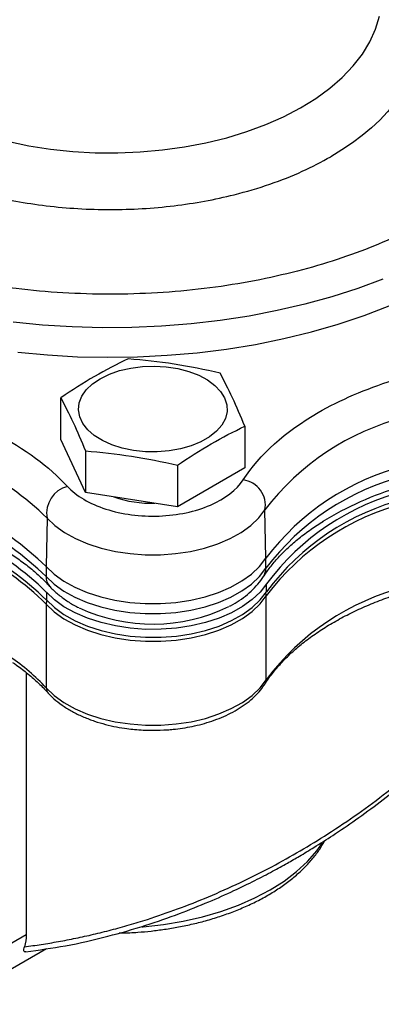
# Model space of a CAD drawing. Header units: inches. Extents: x 0.5 to 21.5, y 0.5 to 16.5.
# Tile 13 of 16: x 19 to 20, y 10.6 to 13.2. Entities that reach past the tile are written whole.
import ezdxf

# ---------------------------------------------------------------- set-up
doc = ezdxf.new("R2010")
doc.units = ezdxf.units.IN
doc.header["$LTSCALE"] = 2
doc.header["$MEASUREMENT"] = 0

msp = doc.modelspace()

# ---------------------------------------------------------------- linework, layer by layer
for p, q in [((19.1526, 12.1091), (19.1526, 12.2176)), ((19.6328, 12.1433), (19.6328, 12.0348)), ((19.217, 11.9705), (19.1526, 12.1091)), ((19.217, 12.079), (19.217, 11.9705)), ((19.457, 12.0419), (19.457, 11.9334)), ((19.6328, 12.0348), (19.457, 11.9334)), ((19.457, 11.9334), (19.217, 11.9705)), ((19.5227, 11.9713), (19.5367, 11.9794)), ((19.6878, 11.7989), (19.6853, 11.9251)), ((19.1166, 11.9039), (19.1142, 11.7776)), ((19.6878, 11.7728), (19.6878, 11.7989)), ((19.1142, 11.7776), (19.1142, 11.7514)), ((19.6894, 11.7119), (19.6894, 11.7323)), ((19.1148, 11.7107), (19.1148, 11.6903)), ((19.6889, 11.4822), (19.6889, 11.7011)), ((19.1146, 11.6795), (19.1146, 11.4607)), ((19.0622, 11.5012), (19.0622, 10.817)), ((19.0622, 10.817), (18.6117, 10.557)), ((18.5709, 10.4668), (19.1149, 10.7808)), ((18.8811, 10.6458), (19.1149, 10.7808))]:
    msp.add_line(p, q)
at = {"flags": 128}
for points in [[(19.0136, 12.8867), (19.069, 12.8752), (19.1258, 12.8664), (19.1838, 12.8603), (19.2424, 12.857), (19.3013, 12.8565), (19.3601, 12.8589), (19.4183, 12.8641), (19.4755, 12.872), (19.5315, 12.8827), (19.5857, 12.896), (19.6378, 12.9119), (19.6874, 12.9302), (19.7342, 12.9508), (19.7779, 12.9736), (19.8182, 12.9985), (19.8547, 13.0251), (19.8873, 13.0535), (19.9157, 13.0832), (19.9397, 13.1143), (19.9592, 13.1464), (19.974, 13.1793), (19.984, 13.2128)], [(19.9932, 12.5272), (19.9277, 12.503), (19.8598, 12.4812), (19.7896, 12.4618), (19.7175, 12.445), (19.6438, 12.4308), (19.5686, 12.4192), (19.4924, 12.4103), (19.4154, 12.4041), (19.3379, 12.4007), (19.2601, 12.4001), (19.1824, 12.4023), (19.1051, 12.4072), (19.0285, 12.4148)], [(19.0404, 12.3367), (19.1177, 12.3294), (19.1958, 12.3249), (19.2741, 12.3233), (19.3525, 12.3244), (19.4306, 12.3284), (19.5082, 12.3351), (19.5848, 12.3447), (19.6603, 12.3569), (19.7343, 12.3719), (19.8066, 12.3895), (19.8768, 12.4096), (19.9447, 12.4322), (20.01, 12.4572)], [(19.2555, 12.2675), (19.2793, 12.2792), (19.306, 12.2885), (19.335, 12.2953), (19.3655, 12.2992), (19.3966, 12.3003), (19.4277, 12.2985), (19.4578, 12.2938), (19.4863, 12.2864), (19.5124, 12.2765), (19.5353, 12.2643), (19.5546, 12.2501), (19.5696, 12.2343), (19.5801, 12.2173), (19.5857, 12.1996), (19.5864, 12.1816), (19.582, 12.1637), (19.5727, 12.1465), (19.5587, 12.1304), (19.5405, 12.1158), (19.5184, 12.103), (19.4931, 12.0925), (19.4651, 12.0844), (19.4353, 12.0791), (19.4044, 12.0765), (19.3732, 12.0769), (19.3425, 12.0802), (19.3131, 12.0862), (19.2857, 12.0949), (19.2612, 12.106), (19.24, 12.1193), (19.2228, 12.1343), (19.21, 12.1507), (19.2019, 12.1681), (19.1987, 12.1861), (19.2006, 12.2041), (19.2075, 12.2216), (19.2191, 12.2384), (19.2353, 12.2538), (19.2555, 12.2675)], [(19.1166, 11.9039), (19.1374, 11.8843), (19.1624, 11.8663), (19.1911, 11.8504), (19.2231, 11.8367), (19.2579, 11.8255), (19.2949, 11.8169), (19.3334, 11.8111), (19.373, 11.8082), (19.4128, 11.8082), (19.4523, 11.8111), (19.4909, 11.817), (19.5278, 11.8256), (19.5626, 11.8368), (19.5946, 11.8506), (19.6233, 11.8665), (19.6482, 11.8844), (19.669, 11.9041), (19.6853, 11.9251)], [(19.1142, 11.7776), (19.1352, 11.7578), (19.1604, 11.7397), (19.1894, 11.7236), (19.2217, 11.7098), (19.2568, 11.6985), (19.294, 11.6898), (19.3329, 11.684), (19.3728, 11.681), (19.413, 11.6811), (19.4529, 11.684), (19.4917, 11.6899), (19.529, 11.6986), (19.5641, 11.7099), (19.5963, 11.7238), (19.6253, 11.7399), (19.6504, 11.758), (19.6714, 11.7778), (19.6878, 11.7989)], [(19.1142, 11.7514), (19.1352, 11.7317), (19.1604, 11.7136), (19.1894, 11.6975), (19.2217, 11.6837), (19.2568, 11.6724), (19.294, 11.6637), (19.3329, 11.6579), (19.3728, 11.6549), (19.413, 11.6549), (19.4529, 11.6579), (19.4917, 11.6638), (19.529, 11.6725), (19.5641, 11.6838), (19.5963, 11.6977), (19.6253, 11.7137), (19.6504, 11.7318), (19.6714, 11.7516), (19.6878, 11.7728)], [(19.6894, 11.7323), (19.673, 11.711), (19.6521, 11.6911), (19.627, 11.6729), (19.598, 11.6567), (19.5657, 11.6428), (19.5306, 11.6313), (19.4932, 11.6226), (19.4542, 11.6167), (19.4142, 11.6137), (19.3739, 11.6136), (19.3339, 11.6166), (19.2949, 11.6225), (19.2575, 11.6312), (19.2223, 11.6426), (19.1899, 11.6565), (19.1609, 11.6726), (19.1357, 11.6908), (19.1148, 11.7107)], [(19.1148, 11.6903), (19.1357, 11.6704), (19.1609, 11.6522), (19.1899, 11.6361), (19.2223, 11.6222), (19.2575, 11.6108), (19.2949, 11.6021), (19.3339, 11.5962), (19.3739, 11.5932), (19.4142, 11.5932), (19.4542, 11.5962), (19.4932, 11.6022), (19.5306, 11.6109), (19.5657, 11.6223), (19.598, 11.6363), (19.627, 11.6525), (19.6521, 11.6707), (19.673, 11.6906), (19.6894, 11.7119)], [(19.1146, 11.6795), (19.1356, 11.6597), (19.1608, 11.6415), (19.1898, 11.6254), (19.2221, 11.6115), (19.2573, 11.6002), (19.2946, 11.5915), (19.3336, 11.5856), (19.3736, 11.5827), (19.4138, 11.5827), (19.4538, 11.5857), (19.4927, 11.5916), (19.5301, 11.6003), (19.5652, 11.6117), (19.5975, 11.6256), (19.6264, 11.6418), (19.6516, 11.6599), (19.6725, 11.6798), (19.6889, 11.7011)], [(19.1146, 11.4607), (19.1356, 11.4408), (19.1608, 11.4227), (19.1898, 11.4066), (19.2221, 11.3927), (19.2573, 11.3813), (19.2946, 11.3726), (19.3336, 11.3668), (19.3736, 11.3638), (19.4138, 11.3638), (19.4538, 11.3668), (19.4927, 11.3727), (19.5301, 11.3815), (19.5652, 11.3929), (19.5975, 11.4068), (19.6264, 11.4229), (19.6516, 11.4411), (19.6725, 11.461), (19.6889, 11.4822)], [(19.3646, 10.8376), (19.3675, 10.8378), (19.4204, 10.8437), (19.4721, 10.8524), (19.5222, 10.8638), (19.5704, 10.8778), (19.6161, 10.8942), (19.6591, 10.913), (19.6989, 10.934), (19.7352, 10.957), (19.7678, 10.9818), (19.7963, 11.0082), (19.8205, 11.036), (19.8354, 11.0571)]]:
    msp.add_lwpolyline(points, dxfattribs=at)
for centre, radius, start, end in [((20.2145, 11.5225), 0.6649, 104.4186, 142.7397), ((18.564, 11.3363), 0.7921, 45.7659, 79.9511), ((20.21, 11.4056), 0.6538, 104.1479, 143.0104), ((19.6196, 11.9374), 0.0668, 349.3896, 82.1234), ((20.21, 11.3795), 0.6538, 104.1479, 143.0104), ((18.5589, 11.203), 0.7991, 45.978, 79.7389), ((19.1877, 11.9164), 0.0722, 104.2694, 190.0161), ((20.2113, 11.3433), 0.6509, 104.1506, 143.3053), ((20.3, 11.1253), 0.8987, 106.8394, 121.1982), ((18.5589, 11.1768), 0.7991, 45.978, 79.7389), ((19.391, 12.251), 0.3086, 251.0735, 271.3404), ((20.2159, 11.3032), 0.6603, 104.4508, 142.9485), ((20.2113, 11.3229), 0.6509, 104.1506, 143.3053), ((18.559, 11.1395), 0.797, 45.7865, 79.7582), ((18.559, 11.1191), 0.797, 45.7865, 79.7582), ((18.5637, 11.1162), 0.7879, 45.6393, 79.9475), ((19.6486, 11.7724), 0.0392, 327.563, 0.6714), ((19.1512, 11.7504), 0.0371, 178.369, 221.3591), ((20.2107, 11.0922), 0.6515, 104.1778, 143.2214), ((19.1425, 11.6792), 0.0279, 160.1821, 179.3499), ((19.664, 11.7009), 0.0249, 0.4015, 19.064), ((19.3924, 12.0831), 0.4558, 245.1333, 295.8499), ((18.717, 11.0934), 0.5413, 42.7361, 55.8628), ((19.6697, 11.482), 0.0192, 327.5532, 0.7738), ((19.1329, 11.4602), 0.0183, 178.4425, 221.3193)]:
    msp.add_arc(centre, radius, start, end)
for points, knots in [([(20.1277, 12.6902), (20.1013, 12.6757), (20.0483, 12.6467), (19.9587, 12.608), (19.8619, 12.5732), (19.7561, 12.5433), (19.6442, 12.5191), (19.5262, 12.5012), (19.4049, 12.4903), (19.2813, 12.4866), (19.1578, 12.4903), (19.0497, 12.5), (18.9575, 12.513), (18.8806, 12.5271), (18.7946, 12.5467), (18.7009, 12.5733), (18.6039, 12.6079), (18.5147, 12.6469), (18.4338, 12.6895), (18.3598, 12.7363), (18.2924, 12.7877), (18.2323, 12.8437), (18.1804, 12.9048), (18.1385, 12.9694), (18.1075, 13.0375), (18.0886, 13.1075), (18.0822, 13.1788), (18.0886, 13.2501), (18.1055, 13.3125), (18.128, 13.3658), (18.1524, 13.4102), (18.1863, 13.4598), (18.2323, 13.514), (18.2925, 13.5699), (18.3568, 13.6196), (18.4041, 13.6485), (18.4262, 13.662)], [0, 0, 0, 0, 0.029222, 0.058447, 0.089422, 0.120403, 0.15267, 0.184941, 0.217894, 0.250853, 0.283806, 0.316765, 0.338296, 0.359782, 0.381318, 0.412294, 0.443274, 0.472495, 0.501721, 0.530942, 0.560169, 0.591144, 0.622125, 0.654391, 0.686663, 0.719616, 0.752575, 0.785528, 0.818486, 0.840018, 0.861503, 0.88304, 0.914015, 0.944996, 0.974218, 1, 1, 1, 1]), ([(18.5728, 13.4104), (18.5714, 13.4091), (18.5561, 13.3949), (18.5326, 13.3652), (18.5036, 13.3214), (18.4827, 13.275), (18.4697, 13.2274), (18.4654, 13.1788), (18.4697, 13.1303), (18.4826, 13.0827), (18.5037, 13.0363), (18.5353, 12.9876), (18.5794, 12.9378), (18.6373, 12.889), (18.6985, 12.8491), (18.7597, 12.8169), (18.8204, 12.7904), (18.8863, 12.7668), (18.9583, 12.7464), (19.0345, 12.7299), (19.1147, 12.7178), (19.1973, 12.7103), (19.2813, 12.7078), (19.3654, 12.7103), (19.4479, 12.7177), (19.5282, 12.7299), (19.6126, 12.7481), (19.6987, 12.7737), (19.7838, 12.8068), (19.833, 12.8333), (19.8573, 12.8464)], [0, 0, 0, 0, 0.003386, 0.037171, 0.072356, 0.107549, 0.143482, 0.179424, 0.215357, 0.2513, 0.286484, 0.321677, 0.366685, 0.410467, 0.452937, 0.4848, 0.516672, 0.550449, 0.584234, 0.619419, 0.654612, 0.690545, 0.726487, 0.76242, 0.798363, 0.833547, 0.868741, 0.913748, 0.957533, 1, 1, 1, 1]), ([(19.3284, 12.3191), (19.2991, 12.3052), (19.2699, 12.2901), (19.2111, 12.2562), (19.1819, 12.2375), (19.1526, 12.2176)], [0, 0, 0, 0, 0.5, 0.5, 1, 1, 1, 1]), ([(19.457, 12.0419), (19.4863, 12.0617), (19.5156, 12.0805), (19.5743, 12.1144), (19.6036, 12.1294), (19.6328, 12.1433)], [0, 0, 0, 0, 0.5, 0.5, 1, 1, 1, 1]), ([(19.0611, 10.7726), (19.0956, 10.7773), (19.167, 10.7871), (19.2718, 10.8113), (19.3712, 10.8399), (19.4593, 10.8705), (19.536, 10.9012), (19.6014, 10.9303), (19.6567, 10.9572), (19.7032, 10.9813), (19.7418, 11.0026), (19.7777, 11.0233), (19.8172, 11.0471), (19.8665, 11.0785), (19.9243, 11.1179), (19.9865, 11.1637), (20.0493, 11.2138), (20.111, 11.2672), (20.1708, 11.3234), (20.2247, 11.3783), (20.2709, 11.4291), (20.3086, 11.4734), (20.3404, 11.5131), (20.3697, 11.5517), (20.3974, 11.5901), (20.4255, 11.6317), (20.4539, 11.6763), (20.4828, 11.7252), (20.5092, 11.7742), (20.531, 11.818), (20.5476, 11.8539), (20.56, 11.8825), (20.5707, 11.9087), (20.5817, 11.937), (20.593, 11.968), (20.6, 11.99), (20.6033, 12.0003)], [0, 0, 0, 0, 0.050447, 0.104085, 0.152775, 0.196417, 0.234906, 0.268156, 0.296341, 0.320608, 0.341087, 0.357749, 0.378362, 0.405513, 0.439268, 0.476235, 0.514, 0.552548, 0.591861, 0.631159, 0.663056, 0.691341, 0.716006, 0.737699, 0.762879, 0.786263, 0.812803, 0.84248, 0.872546, 0.898158, 0.918235, 0.934268, 0.947169, 0.962875, 0.982456, 1, 1, 1, 1]), ([(19.1699, 11.9864), (19.1926, 11.9616), (19.2273, 11.9412), (19.3121, 11.9138), (19.3604, 11.9074), (19.4574, 11.911), (19.504, 11.9209), (19.582, 11.9544), (19.6118, 11.9773), (19.6288, 12.0035)], [0, 0, 0, 0, 0.25, 0.25, 0.5, 0.5, 0.75, 0.75, 1, 1, 1, 1]), ([(19.6818, 11.7513), (19.6873, 11.7594), (19.6987, 11.7762), (19.7202, 11.8014), (19.7454, 11.8268), (19.7738, 11.8513), (19.8044, 11.8744), (19.827, 11.8888), (19.8379, 11.8957)], [0, 0, 0, 0, 0.157703, 0.3297, 0.500677, 0.671082, 0.841217, 1, 1, 1, 1]), ([(18.9972, 11.826), (18.998, 11.8256), (19.0105, 11.8186), (19.0326, 11.8038), (19.0632, 11.7818), (19.0906, 11.7587), (19.1107, 11.74), (19.1205, 11.7288), (19.1231, 11.7258)], [0, 0, 0, 0, 0.013719, 0.238416, 0.463667, 0.68962, 0.91655, 1, 1, 1, 1]), ([(19.5932, 11.674), (19.594, 11.6744), (19.603, 11.6788), (19.6188, 11.6888), (19.64, 11.7043), (19.6588, 11.7219), (19.6728, 11.7376), (19.6792, 11.7481), (19.6813, 11.7515)], [0, 0, 0, 0, 0.020242, 0.235882, 0.454052, 0.673512, 0.893078, 1, 1, 1, 1]), ([(19.1235, 11.726), (19.1238, 11.7256), (19.1298, 11.7181), (19.1445, 11.7053), (19.1675, 11.6881), (19.1861, 11.6765), (19.1975, 11.6713), (19.1995, 11.6704)], [0, 0, 0, 0, 0.017637, 0.321571, 0.628035, 0.9336, 1, 1, 1, 1]), ([(19.686, 11.4717), (19.6865, 11.4725), (19.6924, 11.4828), (19.7072, 11.502), (19.7304, 11.5292), (19.7572, 11.5554), (19.7871, 11.5806), (19.82, 11.6046), (19.8558, 11.6274), (19.8943, 11.6487), (19.9353, 11.6686), (19.9786, 11.6867), (20.0155, 11.7005), (20.0386, 11.7075), (20.0458, 11.7097)], [0, 0, 0, 0, 0.008202, 0.104172, 0.199616, 0.294711, 0.389591, 0.484346, 0.579019, 0.673631, 0.768181, 0.862641, 0.956948, 1, 1, 1, 1]), ([(19.0268, 11.5273), (19.0288, 11.526), (19.0419, 11.5174), (19.0637, 11.5004), (19.0915, 11.4764), (19.1098, 11.4589), (19.118, 11.4492), (19.1189, 11.4481)], [0, 0, 0, 0, 0.054163, 0.355486, 0.657877, 0.961673, 1, 1, 1, 1]), ([(19.3934, 11.3504), (19.4059, 11.3506), (19.4234, 11.3509), (19.4491, 11.3532), (19.4708, 11.3559), (19.496, 11.3605), (19.5216, 11.3665), (19.5472, 11.3743), (19.5723, 11.3837), (19.5962, 11.3948), (19.6187, 11.4075), (19.6394, 11.4218), (19.6579, 11.4376), (19.6738, 11.4542), (19.6819, 11.4661), (19.6858, 11.4718)], [0, 0, 0, 0, 0.100677, 0.141599, 0.20926, 0.279105, 0.353615, 0.430893, 0.510213, 0.591021, 0.672964, 0.755813, 0.839368, 0.923474, 1, 1, 1, 1]), ([(19.1192, 11.4482), (19.1197, 11.4476), (19.1255, 11.4405), (19.1395, 11.4283), (19.1611, 11.4118), (19.1856, 11.3973), (19.212, 11.3847), (19.2401, 11.374), (19.2688, 11.3655), (19.2972, 11.3591), (19.3227, 11.355), (19.346, 11.3524), (19.3688, 11.3507), (19.3849, 11.3505), (19.3934, 11.3504)], [0, 0, 0, 0, 0.009516, 0.112259, 0.214992, 0.317181, 0.41837, 0.518144, 0.615559, 0.70806, 0.79232, 0.853949, 0.922854, 1, 1, 1, 1]), ([(19.0575, 10.7858), (19.0648, 10.7868), (19.0795, 10.7886), (19.1017, 10.7918), (19.124, 10.7954), (19.1465, 10.7992), (19.1691, 10.8034), (19.1918, 10.808), (19.2148, 10.8129), (19.2378, 10.8181), (19.261, 10.8237), (19.2843, 10.8297), (19.3077, 10.836), (19.3312, 10.8427), (19.3549, 10.8497), (19.3971, 10.863), (19.4584, 10.8841), (19.5391, 10.916), (19.6212, 10.9527), (19.7263, 11.0054), (19.8566, 11.0817), (19.9768, 11.1666), (20.0708, 11.2428), (20.1224, 11.2883), (20.1618, 11.3254), (20.1896, 11.3525), (20.2217, 11.3851), (20.2439, 11.4091), (20.2557, 11.4219)], [0, 0, 0, 0, 0.016409, 0.032928, 0.049558, 0.066301, 0.083155, 0.100122, 0.117202, 0.134396, 0.151704, 0.169126, 0.186663, 0.204315, 0.222083, 0.239967, 0.299735, 0.361674, 0.425797, 0.492113, 0.612909, 0.748464, 0.808344, 0.875413, 0.898768, 0.927318, 0.961062, 1, 1, 1, 1]), ([(19.3045, 10.8217), (19.314, 10.8218), (19.3305, 10.8221), (19.3584, 10.8239), (19.3886, 10.8266), (19.4241, 10.8312), (19.4607, 10.8373), (19.4982, 10.8451), (19.5357, 10.8548), (19.5728, 10.8662), (19.609, 10.8794), (19.6439, 10.8943), (19.6772, 10.9109), (19.7086, 10.929), (19.7379, 10.9487), (19.7649, 10.9699), (19.7893, 10.9924), (19.8109, 11.0163), (19.8288, 11.0399), (19.8378, 11.0559), (19.8419, 11.0632)], [0, 0, 0, 0, 0.040141, 0.069507, 0.118173, 0.168533, 0.222379, 0.278367, 0.335958, 0.394728, 0.454383, 0.514715, 0.575575, 0.636862, 0.698505, 0.760456, 0.822678, 0.885163, 0.94792, 1, 1, 1, 1]), ([(19.0611, 10.7721), (19.0598, 10.7721), (19.0573, 10.7721), (19.0558, 10.775), (19.0558, 10.7795), (19.0569, 10.7836), (19.0575, 10.7858)], [0, 0, 0, 0, 0.253838, 0.485409, 0.725555, 1, 1, 1, 1])]:
    msp.add_open_spline(points, degree=3, knots=knots)
for points in [[(20.0953, 13.1958), (20.1035, 13.0653), (20.0172, 12.9387), (19.8573, 12.8464)], [(19.5685, 12.2819), (19.5284, 12.2911), (19.4484, 12.3071), (19.3684, 12.3159), (19.3284, 12.3191)], [(19.6328, 12.1433), (19.6221, 12.1694), (19.6006, 12.2192), (19.5792, 12.2618), (19.5685, 12.2819)], [(19.8241, 12.1789), (19.8821, 12.2124), (19.9481, 12.2408), (20.0202, 12.2634)], [(18.7239, 12.2151), (18.9155, 12.1725), (19.074, 12.0913), (19.1699, 11.9864)], [(19.1526, 12.2176), (19.1633, 12.1975), (19.1848, 12.1549), (19.2062, 12.1051), (19.217, 12.079)], [(19.6288, 12.0035), (19.6714, 12.0694), (19.738, 12.1292), (19.8241, 12.1789)], [(19.217, 12.079), (19.257, 12.0758), (19.337, 12.0671), (19.417, 12.0511), (19.457, 12.0419)], [(19.0622, 10.817), (19.0622, 10.8063), (19.0606, 10.7959), (19.0575, 10.7858)]]:
    msp.add_open_spline(points, degree=3)

doc.saveas('drawing.dxf')
